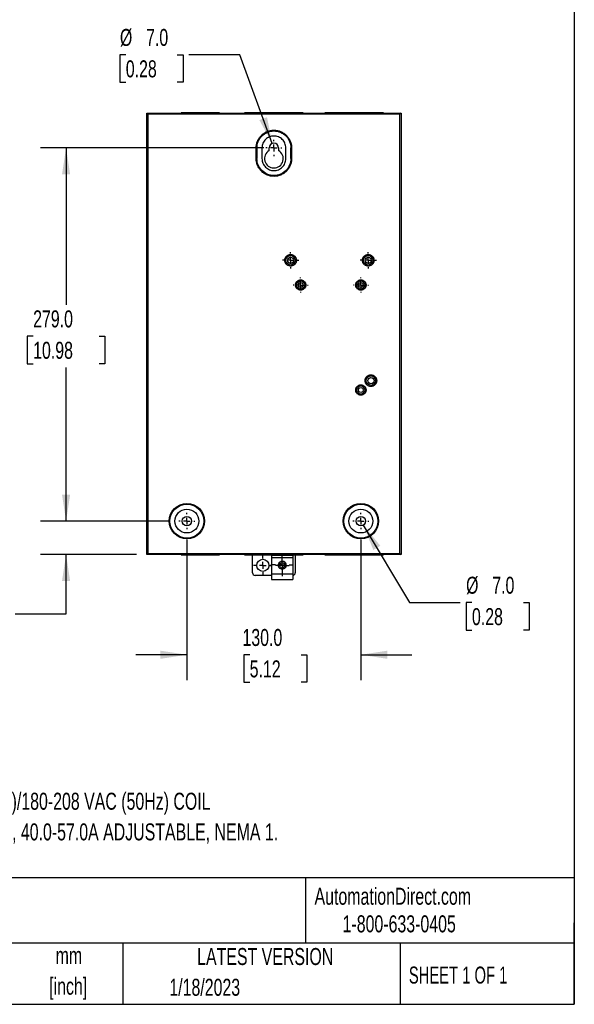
# Model space of a CAD drawing. Header units: millimetres. Extents: x 38 to 1638, y 38 to 1257.
# Tile 4 of 5: x 1224 to 1638, y 38 to 774. Entities that reach past the tile are written whole.
import ezdxf

# ---------------------------------------------------------------- set-up
doc = ezdxf.new("R2010")
doc.units = ezdxf.units.MM
doc.header["$LTSCALE"] = 6
doc.linetypes.add('CENTERX2', pattern=[20.32, 12.7, -2.54, 2.54, -2.54])
doc.layers.add('CENTER', color=40, linetype='CENTERX2')
doc.layers.add('DIMENSIONS', color=140, linetype='Continuous', lineweight=25)
doc.layers.add('TEXT', color=140, linetype='Continuous', lineweight=25)
doc.styles.add('SLDTEXTSTYLE0', font='TXT', dxfattribs={"width": 0.7})
doc.styles.add('SLDTEXTSTYLE1', font='TXT', dxfattribs={"width": 0.65})
doc.dimstyles.new('SLDDIMSTYLE0', dxfattribs={"dimtxt": 12.948047, "dimasz": 19.812, "dimexe": 0, "dimexo": 0.0625, "dimgap": 3.237012, "dimtad": 0, "dimtih": 1, "dimtoh": 1, "dimdec": 1, "dimrnd": 1e-09, "dimzin": 4, "dimdsep": 46, "dimtxsty": 'SLDTEXTSTYLE0', "dimsah": 1, "dimcen": 0.09, "dimadec": 0, "dimazin": 1, "dimtfac": 1, "dimtdec": 1, "dimtofl": 0, "dimtmove": 0, "dimatfit": 3, "dimfxl": 0, "dimfrac": 2, "dimtolj": 1, "dimtzin": 12, "dimarcsym": 0})
doc.dimstyles.new('SLDDIMSTYLE5', dxfattribs={"dimtxt": 12.948047, "dimasz": 19.812, "dimexe": 0, "dimexo": 0.0625, "dimgap": 3.237012, "dimtad": 0, "dimtih": 1, "dimtoh": 1, "dimdec": 1, "dimrnd": 1e-09, "dimzin": 4, "dimdsep": 46, "dimtxsty": 'SLDTEXTSTYLE0', "dimsah": 1, "dimcen": 0.09, "dimadec": 0, "dimazin": 1, "dimtfac": 1, "dimtdec": 1, "dimtmove": 0, "dimatfit": 0, "dimfxl": 0, "dimfrac": 2, "dimtolj": 1, "dimtzin": 12, "dimarcsym": 0})
doc.dimstyles.new('SLDDIMSTYLE6', dxfattribs={"dimtxt": 12.948047, "dimasz": 19.812, "dimexe": 0, "dimexo": 0.0625, "dimgap": 3.237012, "dimtad": 0, "dimtih": 1, "dimtoh": 1, "dimdec": 1, "dimrnd": 1e-09, "dimzin": 4, "dimdsep": 46, "dimtxsty": 'SLDTEXTSTYLE0', "dimsah": 1, "dimcen": 0, "dimadec": 0, "dimazin": 1, "dimtfac": 1, "dimtdec": 1, "dimtofl": 0, "dimtmove": 0, "dimatfit": 3, "dimfxl": 0, "dimfrac": 2, "dimtolj": 1, "dimtzin": 12, "dimarcsym": 0})
doc.dimstyles.new('SLDDIMSTYLE7', dxfattribs={"dimtxt": 12.948047, "dimasz": 19.812, "dimexe": 0, "dimexo": 0.0625, "dimgap": 3.237012, "dimtad": 0, "dimtih": 1, "dimtoh": 1, "dimdec": 1, "dimrnd": 1e-09, "dimzin": 4, "dimdsep": 46, "dimtxsty": 'SLDTEXTSTYLE0', "dimsah": 1, "dimcen": 0, "dimadec": 0, "dimazin": 1, "dimtfac": 1, "dimtdec": 1, "dimtofl": 0, "dimtmove": 0, "dimatfit": 3, "dimfxl": 0, "dimfrac": 2, "dimtolj": 1, "dimtzin": 12, "dimarcsym": 0})

# ---------------------------------------------------------------- blocks, each defined once
blk = doc.blocks.new('SW_NOTE_0')
at = {"layer": 'TEXT', "color": 0, "char_height": 12.7, "attachment_point": 1, "style": 'SLDTEXTSTYLE0'}
for s, insert in [('65A, 3-POLE, 208-240 VAC (60Hz)/180-208 VAC (50Hz) COIL', (5.56, 16.37)), ('VOLTAGE, THERMAL OVERLOAD, 40.0-57.0A ADJUSTABLE, NEMA 1.', (0, -6.56))]:
    blk.add_mtext(s, dxfattribs=dict(at, insert=insert))
blk = doc.blocks.new('SW_NOTE_0_1')
at = {"layer": 'TEXT', "color": 0, "char_height": 12.7, "attachment_point": 2, "style": 'SLDTEXTSTYLE0'}
for s, insert in [('mm', (17.07, 16.37)), ('[inch]', (16.56, -6.56))]:
    blk.add_mtext(s, dxfattribs=dict(at, insert=insert))
blk = doc.blocks.new('_D_7')
at = {"layer": 'DIMENSIONS'}
for p, q in [((1406.18, 678.42), (1239.45, 678.42)), ((1258.5, 678.42), (1258.5, 561.16)), ((1233.88, 537.68), (1229.53, 537.68)), ((1229.53, 537.68), (1229.53, 517.1)), ((1283.12, 537.68), (1287.47, 537.68)), ((1287.47, 537.68), (1287.47, 517.1)), ((1229.53, 517.1), (1233.88, 517.1)), ((1287.47, 517.1), (1283.12, 517.1)), ((1258.5, 399.42), (1258.5, 514.21)), ((1335.14, 399.42), (1239.45, 399.42))]:
    blk.add_line(p, q, dxfattribs=at)
for points in [[(1258.5, 678.42), (1255.45, 658.61), (1261.55, 658.61)], [(1258.5, 399.42), (1261.55, 419.23), (1255.45, 419.23)]]:
    blk.add_solid(points, dxfattribs=at)
at = {"layer": 'DIMENSIONS', "char_height": 12.7, "attachment_point": 1, "style": 'SLDTEXTSTYLE0'}
for s, insert in [('279.0', (1233.88, 556.95)), ('10.98', (1233.88, 533.48))]:
    blk.add_mtext(s, dxfattribs=dict(at, insert=insert))
blk = doc.blocks.new('_D_8')
at = {"layer": 'DIMENSIONS'}
for p, q in [((1258.5, 399.42), (1258.5, 437.52)), ((1335.14, 399.42), (1239.45, 399.42)), ((1311.18, 374.42), (1239.45, 374.42)), ((1258.5, 330.08), (1258.5, 374.42)), ((1158.57, 330.08), (1154.23, 330.08)), ((1154.23, 330.08), (1154.23, 309.5)), ((1197.05, 330.08), (1201.4, 330.08)), ((1201.4, 330.08), (1201.4, 309.5)), ((1220.4, 330.08), (1258.5, 330.08)), ((1154.23, 309.5), (1158.57, 309.5)), ((1201.4, 309.5), (1197.05, 309.5))]:
    blk.add_line(p, q, dxfattribs=at)
for points in [[(1258.5, 399.42), (1261.55, 419.23), (1255.45, 419.23)], [(1258.5, 374.42), (1255.45, 354.61), (1261.55, 354.61)]]:
    blk.add_solid(points, dxfattribs=at)
at = {"layer": 'DIMENSIONS', "char_height": 12.7, "attachment_point": 1, "style": 'SLDTEXTSTYLE0'}
for s, insert in [('25.0', (1158.57, 349.35)), ('0.98', (1158.57, 325.87))]:
    blk.add_mtext(s, dxfattribs=dict(at, insert=insert))
blk = doc.blocks.new('_D_9')
at = {"layer": 'DIMENSIONS'}
for p, q in [((1348.8, 385.76), (1348.8, 280.42)), ((1478.8, 385.76), (1478.8, 280.42)), ((1348.8, 299.47), (1310.7, 299.47)), ((1395.71, 299.47), (1391.36, 299.47)), ((1391.36, 299.47), (1391.36, 278.89)), ((1434.18, 299.47), (1438.53, 299.47)), ((1438.53, 299.47), (1438.53, 278.89)), ((1478.8, 299.47), (1516.9, 299.47)), ((1391.36, 278.89), (1395.71, 278.89)), ((1438.53, 278.89), (1434.18, 278.89))]:
    blk.add_line(p, q, dxfattribs=at)
for points in [[(1348.8, 299.47), (1328.99, 302.51), (1328.99, 296.42)], [(1478.8, 299.47), (1498.61, 296.42), (1498.61, 302.51)]]:
    blk.add_solid(points, dxfattribs=at)
at = {"layer": 'DIMENSIONS', "char_height": 12.7, "attachment_point": 1, "style": 'SLDTEXTSTYLE0'}
for s, insert in [('130.0', (1390.32, 318.74)), ('5.12', (1395.71, 295.26))]:
    blk.add_mtext(s, dxfattribs=dict(at, insert=insert))
blk = doc.blocks.new('_D_10')
at = {"layer": 'DIMENSIONS'}
for p, q in [((1480.59, 396.41), (1515.03, 338.54)), ((1515.03, 338.54), (1553.13, 338.54)), ((1561.82, 338.54), (1557.47, 338.54)), ((1557.47, 338.54), (1557.47, 317.96)), ((1600.3, 338.54), (1604.65, 338.54)), ((1604.65, 338.54), (1604.65, 317.96)), ((1557.47, 317.96), (1561.82, 317.96)), ((1604.65, 317.96), (1600.3, 317.96))]:
    blk.add_line(p, q, dxfattribs=at)
blk.add_solid([(1480.59, 396.41), (1488.1, 377.83), (1493.34, 380.94)], dxfattribs=at)
at = {"layer": 'DIMENSIONS', "char_height": 12.7, "attachment_point": 1, "style": 'SLDTEXTSTYLE0'}
for s, insert in [('%%c', (1557.43, 357.81)), ('7.0', (1576.98, 357.81)), ('0.28', (1561.82, 334.33))]:
    blk.add_mtext(s, dxfattribs=dict(at, insert=insert))
blk = doc.blocks.new('_D_11')
at = {"layer": 'DIMENSIONS'}
for p, q in [((1303.12, 748.13), (1298.77, 748.13)), ((1298.77, 748.13), (1298.77, 727.55)), ((1341.6, 748.13), (1345.95, 748.13)), ((1345.95, 748.13), (1345.95, 727.55)), ((1388.39, 748.13), (1350.29, 748.13)), ((1412.6, 681.71), (1388.39, 748.13)), ((1298.77, 727.55), (1303.12, 727.55)), ((1345.95, 727.55), (1341.6, 727.55))]:
    blk.add_line(p, q, dxfattribs=at)
blk.add_solid([(1412.6, 681.71), (1408.68, 701.36), (1402.95, 699.28)], dxfattribs=at)
at = {"layer": 'DIMENSIONS', "char_height": 12.7, "attachment_point": 1, "style": 'SLDTEXTSTYLE0'}
for s, insert in [('%%c', (1298.73, 767.4)), ('7.0', (1318.28, 767.4)), ('0.28', (1303.12, 743.92))]:
    blk.add_mtext(s, dxfattribs=dict(at, insert=insert))
blk = doc.blocks.new('SW_CENTERMARKSYMBOL_14')
at = {"layer": 'CENTER', "color": 0}
for p, q in [((-5.08, 0), (-6.065, 0)), ((0, 0), (-2.54, 0)), ((0, 5.08), (0, 6.065)), ((0, 0), (0, 2.54)), ((0, 0), (0, -2.54)), ((0, 0), (2.54, 0)), ((5.08, 0), (6.065, 0)), ((0, -5.08), (0, -6.065))]:
    blk.add_line(p, q, dxfattribs=at)
blk = doc.blocks.new('SW_CENTERMARKSYMBOL_15')
at = {"layer": 'CENTER', "color": 0}
for p, q in [((-5.08, 0), (-6.065, 0)), ((0, 0), (-2.54, 0)), ((0, 5.08), (0, 6.065)), ((0, 0), (0, 2.54)), ((0, 0), (0, -2.54)), ((0, 0), (2.54, 0)), ((5.08, 0), (6.065, 0)), ((0, -5.08), (0, -6.065))]:
    blk.add_line(p, q, dxfattribs=at)
blk = doc.blocks.new('SW_CENTERMARKSYMBOL_16')
at = {"layer": 'CENTER', "color": 0}
for p, q in [((-5.08, 0), (-5.59, 0)), ((0, 0), (-2.54, 0)), ((0, 5.08), (0, 5.59)), ((0, 0), (0, 2.54)), ((0, 0), (0, -2.54)), ((0, 0), (2.54, 0)), ((5.08, 0), (5.59, 0)), ((0, -5.08), (0, -5.59))]:
    blk.add_line(p, q, dxfattribs=at)
blk = doc.blocks.new('SW_CENTERMARKSYMBOL_17')
at = {"layer": 'CENTER', "color": 0}
for p, q in [((-5.08, 0), (-5.59, 0)), ((0, 0), (-2.54, 0)), ((0, 5.08), (0, 5.59)), ((0, 0), (0, 2.54)), ((0, 0), (0, -2.54)), ((0, 0), (2.54, 0)), ((5.08, 0), (5.59, 0)), ((0, -5.08), (0, -5.59))]:
    blk.add_line(p, q, dxfattribs=at)
blk = doc.blocks.new('SW_CENTERMARKSYMBOL_18')
at = {"layer": 'CENTER', "color": 0}
for p, q in [((-5.08, 0), (-6.04, 0)), ((0, 0), (-2.54, 0)), ((0, 5.08), (0, 6.04)), ((0, 0), (0, 2.54)), ((0, 0), (0, -2.54)), ((0, 0), (2.54, 0)), ((5.08, 0), (6.04, 0)), ((0, -5.08), (0, -6.04))]:
    blk.add_line(p, q, dxfattribs=at)
blk = doc.blocks.new('SW_CENTERMARKSYMBOL_19')
at = {"layer": 'CENTER', "color": 0}
for p, q in [((-5.08, 0), (-6.04, 0)), ((0, 0), (-2.54, 0)), ((0, 5.08), (0, 6.04)), ((0, 0), (0, 2.54)), ((0, 0), (0, -2.54)), ((0, 0), (2.54, 0)), ((5.08, 0), (6.04, 0)), ((0, -5.08), (0, -6.04))]:
    blk.add_line(p, q, dxfattribs=at)
blk = doc.blocks.new('SW_CENTERMARKSYMBOL_20')
at = {"layer": 'CENTER', "color": 0}
for p, q in [((-2.54, 0), (-5.04, 0)), ((0, 0), (-2.54, 0)), ((0, 2.54), (0, 5.04)), ((0, 0), (0, 2.54)), ((0, 0), (0, -2.54)), ((0, 0), (2.54, 0)), ((2.54, 0), (5.04, 0)), ((0, -2.54), (0, -5.04))]:
    blk.add_line(p, q, dxfattribs=at)
blk = doc.blocks.new('SW_CENTERMARKSYMBOL_21')
at = {"layer": 'CENTER', "color": 0}
for p, q in [((0, 5.08), (0, 8.49)), ((-5.08, 0), (-8.49, 0)), ((0, 0), (-2.54, 0)), ((0, 0), (0, 2.54)), ((0, 0), (0, -2.54)), ((0, 0), (2.54, 0)), ((5.08, 0), (8.49, 0)), ((0, -5.08), (0, -8.49))]:
    blk.add_line(p, q, dxfattribs=at)
blk = doc.blocks.new('SW_CENTERMARKSYMBOL_22')
at = {"layer": 'CENTER', "color": 0}
for p, q in [((-5.08, 0), (-7.04, 0)), ((0, 0), (-2.54, 0)), ((0, 5.08), (0, 7.04)), ((0, 0), (0, 2.54)), ((0, 0), (0, -2.54)), ((0, 0), (2.54, 0)), ((5.08, 0), (7.04, 0)), ((0, -5.08), (0, -7.04))]:
    blk.add_line(p, q, dxfattribs=at)
blk = doc.blocks.new('SW_CENTERMARKSYMBOL_23')
at = {"layer": 'CENTER', "color": 0}
for p, q in [((-5.08, 0), (-6.04, 0)), ((0, 0), (-2.54, 0)), ((0, 5.08), (0, 6.04)), ((0, 0), (0, 2.54)), ((0, 0), (0, -2.54)), ((0, 0), (2.54, 0)), ((5.08, 0), (6.04, 0)), ((0, -5.08), (0, -6.04))]:
    blk.add_line(p, q, dxfattribs=at)

msp = doc.modelspace()

# ---------------------------------------------------------------- linework, layer by layer
for p, q in [((1318.8, 704.42), (1508.8, 704.42)), ((1319.6, 703.62), (1318.8, 704.42)), ((1318.8, 374.42), (1318.8, 704.42)), ((1319.6, 703.62), (1319.6, 375.22)), ((1508, 703.62), (1319.6, 703.62)), ((1344.55, 704.72), (1344.55, 704.42)), ((1373.05, 704.72), (1344.55, 704.72)), ((1373.05, 704.42), (1373.05, 704.72)), ((1391.8, 704.72), (1391.8, 704.42)), ((1435.8, 704.72), (1391.8, 704.72)), ((1435.8, 704.42), (1435.8, 704.72)), ((1451.8, 704.72), (1451.8, 704.42)), ((1495.8, 704.72), (1451.8, 704.72)), ((1495.8, 704.42), (1495.8, 704.72)), ((1508.8, 704.42), (1508, 703.62)), ((1508, 375.22), (1508, 703.62)), ((1508.8, 704.42), (1508.8, 374.42)), ((1400.56, 678.42), (1401.12, 678.42)), ((1400.56, 670.42), (1400.56, 678.42)), ((1401.12, 678.42), (1401.12, 670.42)), ((1404.89, 678.42), (1404.89, 670.42)), ((1410.3, 676.48), (1410.3, 678.42)), ((1417.3, 678.42), (1417.3, 676.48)), ((1422.71, 670.42), (1422.71, 678.42)), ((1426.48, 670.42), (1426.48, 678.42)), ((1427.04, 678.42), (1426.48, 678.42)), ((1427.04, 678.42), (1427.04, 670.42)), ((1318.8, 676.43), (1318.5, 676.43)), ((1318.5, 676.43), (1318.5, 632.4)), ((1400.56, 670.42), (1401.12, 670.42)), ((1426.48, 670.42), (1427.04, 670.42)), ((1509.1, 676.42), (1508.8, 676.42)), ((1509.1, 632.42), (1509.1, 676.42)), ((1318.5, 632.4), (1318.8, 632.4)), ((1508.8, 632.42), (1509.1, 632.42)), ((1509.1, 618.67), (1508.8, 618.67)), ((1509.1, 590.17), (1509.1, 618.67)), ((1508.8, 590.17), (1509.1, 590.17)), ((1318.8, 558.7), (1318.5, 558.7)), ((1318.5, 558.7), (1318.5, 530.14)), ((1318.5, 530.14), (1318.8, 530.14)), ((1318.8, 491.43), (1318.5, 491.43)), ((1318.5, 491.43), (1318.5, 447.4)), ((1509.1, 488.67), (1508.8, 488.67)), ((1509.1, 460.17), (1509.1, 488.67)), ((1508.8, 460.17), (1509.1, 460.17)), ((1318.5, 447.4), (1318.8, 447.4)), ((1509.1, 446.42), (1508.8, 446.42)), ((1509.1, 402.42), (1509.1, 446.42)), ((1508.8, 402.42), (1509.1, 402.42)), ((1319.6, 375.22), (1318.8, 374.42)), ((1508.8, 374.42), (1318.8, 374.42)), ((1319.6, 375.22), (1508, 375.22)), ((1344.55, 374.42), (1344.55, 374.12)), ((1344.55, 374.12), (1373.05, 374.12)), ((1373.05, 374.12), (1373.05, 374.42)), ((1391.8, 374.42), (1391.8, 374.12)), ((1391.8, 374.12), (1435.8, 374.12)), ((1397.8, 360.82), (1397.8, 374.12)), ((1428, 373.62), (1412.1, 373.62)), ((1412.1, 373.62), (1412.1, 371.95)), ((1428, 371.95), (1412.1, 371.95)), ((1412.1, 371.95), (1412.1, 359.69)), ((1428, 373.62), (1428, 371.95)), ((1428, 371.95), (1428, 359.69)), ((1429.8, 374.12), (1429.8, 360.82)), ((1435.8, 374.12), (1435.8, 374.42)), ((1451.8, 374.42), (1451.8, 374.12)), ((1451.8, 374.12), (1495.8, 374.12)), ((1495.8, 374.12), (1495.8, 374.42)), ((1508, 375.22), (1508.8, 374.42)), ((1412.1, 358.82), (1399.8, 358.82)), ((1412.1, 359.69), (1412.1, 355.72)), ((1428, 359.69), (1412.1, 359.69)), ((1412.1, 355.72), (1428, 355.72)), ((1428, 359.69), (1428, 355.72))]:
    msp.add_line(p, q)
for centre, radius in [((1426.3, 594.42), 3.53), ((1426.3, 594.42), 2.33), ((1484.3, 594.42), 3.53), ((1484.3, 594.42), 2.33), ((1433.8, 575.92), 3.05), ((1433.8, 575.92), 1.85), ((1478.8, 575.92), 3.05), ((1478.8, 575.92), 1.85), ((1486.3, 504.42), 3.53), ((1486.3, 504.42), 2.33), ((1478.8, 497.42), 3.05), ((1478.8, 497.42), 1.85), ((1348.8, 399.42), 13.24), ((1478.8, 399.42), 13.24), ((1348.8, 399.42), 12.68), ((1348.8, 399.42), 8.91), ((1478.8, 399.42), 12.68), ((1478.8, 399.42), 8.91), ((1348.8, 399.42), 3.5), ((1478.8, 399.42), 3.5), ((1405.55, 366.32), 4.5), ((1420.05, 366.32), 2)]:
    msp.add_circle(centre, radius)
for centre, radius, start, end in [((1413.8, 678.42), 3.5, 0, 180), ((1413.8, 670.42), 7, 120, 60), ((1420.05, 366.32), 2.99, 100.87352, 211.81779), ((1420.05, 366.32), 2.99, 328.18221, 100.87352), ((1399.8, 360.82), 2, 180, 270), ((1427.8, 360.82), 2, 275.73917, 0)]:
    msp.add_arc(centre, radius, start, end)
msp.add_ellipse((1420.05, 367.19), major_axis=(0, 3.59), ratio=0.970223, start_param=2.321704, end_param=3.961481)
for points, knots in [([(1400.56, 678.42), (1400.56, 678.54), (1400.56, 678.79), (1400.57, 679.16), (1400.6, 679.53), (1400.64, 679.9), (1400.68, 680.27), (1400.74, 680.63), (1400.86, 681.31), (1401.11, 682.27), (1401.54, 683.49), (1402.1, 684.67), (1402.99, 686.16), (1404.37, 687.84), (1406.39, 689.5), (1408.69, 690.73), (1411.19, 691.49), (1413.79, 691.75), (1416.39, 691.49), (1418.89, 690.74), (1421.2, 689.5), (1423.22, 687.85), (1424.6, 686.17), (1425.49, 684.68), (1426.05, 683.5), (1426.49, 682.28), (1426.75, 681.23), (1426.9, 680.37), (1426.98, 679.72), (1427.03, 679.07), (1427.04, 678.64), (1427.04, 678.42)], [0, 0, 0, 0, 0.008922, 0.017836, 0.026748, 0.035665, 0.044595, 0.053544, 0.06252, 0.0939, 0.12519, 0.156297, 0.187531, 0.250152, 0.312447, 0.374963, 0.437452, 0.499767, 0.562381, 0.624642, 0.687247, 0.749644, 0.812089, 0.843453, 0.874742, 0.905843, 0.937083, 0.952864, 0.968584, 0.984283, 1, 1, 1, 1]), ([(1427.04, 670.42), (1427.04, 670.29), (1427.04, 670.05), (1427.02, 669.68), (1427, 669.31), (1426.96, 668.94), (1426.91, 668.57), (1426.86, 668.2), (1426.73, 667.53), (1426.49, 666.57), (1426.05, 665.34), (1425.5, 664.17), (1424.61, 662.68), (1423.23, 660.99), (1421.21, 659.34), (1418.9, 658.1), (1416.4, 657.35), (1413.8, 657.09), (1411.21, 657.35), (1408.7, 658.1), (1406.4, 659.33), (1404.38, 660.99), (1403, 662.67), (1402.1, 664.16), (1401.55, 665.33), (1401.11, 666.56), (1400.85, 667.61), (1400.7, 668.46), (1400.62, 669.11), (1400.56, 669.76), (1400.56, 670.2), (1400.56, 670.42)], [0, 0, 0, 0, 0.008922, 0.017835, 0.026747, 0.035665, 0.044595, 0.053544, 0.06252, 0.0939, 0.12519, 0.156297, 0.187531, 0.250152, 0.312447, 0.374963, 0.437452, 0.499767, 0.562381, 0.624642, 0.687247, 0.749644, 0.812089, 0.843453, 0.874742, 0.905842, 0.937083, 0.952864, 0.968584, 0.984284, 1, 1, 1, 1]), ([(1421.97, 594.42), (1421.97, 594.49), (1421.98, 594.62), (1421.99, 594.83), (1422.02, 595.03), (1422.05, 595.23), (1422.09, 595.43), (1422.14, 595.62), (1422.21, 595.82), (1422.3, 596.08), (1422.45, 596.41), (1422.67, 596.79), (1422.94, 597.15), (1423.33, 597.59), (1423.91, 598.06), (1424.68, 598.46), (1425.48, 598.69), (1426.3, 598.77), (1427.11, 598.69), (1427.92, 598.46), (1428.69, 598.06), (1429.26, 597.59), (1429.66, 597.15), (1429.92, 596.79), (1430.15, 596.41), (1430.32, 596.02), (1430.46, 595.63), (1430.55, 595.23), (1430.61, 594.83), (1430.62, 594.55), (1430.62, 594.42)], [0, 0, 0, 0, 0.015122, 0.030146, 0.045105, 0.060032, 0.074962, 0.089927, 0.104962, 0.1201, 0.15224, 0.184454, 0.217276, 0.250176, 0.315811, 0.380082, 0.440009, 0.500016, 0.559945, 0.61995, 0.684221, 0.749855, 0.782677, 0.815578, 0.847714, 0.879931, 0.910068, 0.939945, 0.969832, 1, 1, 1, 1]), ([(1479.97, 594.42), (1479.97, 594.49), (1479.98, 594.62), (1479.99, 594.83), (1480.02, 595.03), (1480.05, 595.23), (1480.09, 595.43), (1480.14, 595.62), (1480.21, 595.82), (1480.3, 596.08), (1480.45, 596.41), (1480.67, 596.79), (1480.94, 597.15), (1481.33, 597.59), (1481.91, 598.06), (1482.68, 598.46), (1483.48, 598.69), (1484.3, 598.77), (1485.11, 598.69), (1485.92, 598.46), (1486.69, 598.06), (1487.26, 597.59), (1487.66, 597.15), (1487.92, 596.79), (1488.15, 596.41), (1488.32, 596.02), (1488.46, 595.63), (1488.55, 595.23), (1488.61, 594.83), (1488.62, 594.55), (1488.62, 594.42)], [0, 0, 0, 0, 0.015122, 0.030146, 0.045105, 0.060032, 0.074962, 0.089927, 0.104962, 0.1201, 0.15224, 0.184454, 0.217276, 0.250176, 0.315811, 0.380082, 0.440009, 0.500016, 0.559945, 0.61995, 0.684221, 0.749855, 0.782677, 0.815578, 0.847714, 0.879931, 0.910068, 0.939945, 0.969832, 1, 1, 1, 1]), ([(1430.62, 594.42), (1430.62, 594.35), (1430.62, 594.21), (1430.61, 594.01), (1430.58, 593.81), (1430.55, 593.61), (1430.51, 593.41), (1430.45, 593.21), (1430.39, 593.02), (1430.3, 592.75), (1430.15, 592.43), (1429.92, 592.04), (1429.66, 591.69), (1429.26, 591.24), (1428.69, 590.78), (1427.92, 590.38), (1427.11, 590.14), (1426.3, 590.07), (1425.48, 590.14), (1424.68, 590.38), (1423.91, 590.78), (1423.33, 591.24), (1422.94, 591.69), (1422.67, 592.04), (1422.45, 592.42), (1422.27, 592.81), (1422.14, 593.21), (1422.04, 593.61), (1421.98, 594.01), (1421.98, 594.28), (1421.97, 594.42)], [0, 0, 0, 0, 0.015122, 0.030146, 0.045105, 0.060032, 0.074962, 0.089927, 0.104962, 0.1201, 0.15224, 0.184454, 0.217276, 0.250176, 0.315811, 0.380082, 0.440009, 0.500016, 0.559945, 0.61995, 0.684221, 0.749855, 0.782677, 0.815578, 0.847714, 0.879931, 0.910068, 0.939945, 0.969832, 1, 1, 1, 1]), ([(1488.62, 594.42), (1488.62, 594.35), (1488.62, 594.21), (1488.61, 594.01), (1488.58, 593.81), (1488.55, 593.61), (1488.51, 593.41), (1488.45, 593.21), (1488.39, 593.02), (1488.3, 592.75), (1488.15, 592.43), (1487.92, 592.04), (1487.66, 591.69), (1487.26, 591.24), (1486.69, 590.78), (1485.92, 590.38), (1485.11, 590.14), (1484.3, 590.07), (1483.48, 590.14), (1482.68, 590.38), (1481.91, 590.78), (1481.33, 591.24), (1480.94, 591.69), (1480.67, 592.04), (1480.45, 592.42), (1480.27, 592.81), (1480.14, 593.21), (1480.04, 593.61), (1479.98, 594.01), (1479.98, 594.28), (1479.97, 594.42)], [0, 0, 0, 0, 0.0151224, 0.0301464, 0.0451051, 0.0600323, 0.0749616, 0.0899271, 0.1049622, 0.1201002, 0.15224, 0.1844536, 0.2172761, 0.2501763, 0.315811, 0.3800819, 0.4400086, 0.5000158, 0.5599453, 0.6199497, 0.6842205, 0.7498553, 0.7826773, 0.815578, 0.8477144, 0.8799314, 0.9100683, 0.9399451, 0.9698322, 1, 1, 1, 1]), ([(1429.95, 575.92), (1429.95, 575.99), (1429.95, 576.13), (1429.97, 576.33), (1430, 576.54), (1430.04, 576.74), (1430.09, 576.94), (1430.15, 577.14), (1430.24, 577.39), (1430.37, 577.69), (1430.57, 578.03), (1430.81, 578.35), (1431.16, 578.74), (1431.67, 579.16), (1432.36, 579.51), (1433.07, 579.72), (1433.8, 579.79), (1434.52, 579.72), (1435.24, 579.51), (1435.92, 579.16), (1436.44, 578.74), (1436.79, 578.35), (1437.03, 578.03), (1437.22, 577.69), (1437.38, 577.35), (1437.5, 576.99), (1437.59, 576.64), (1437.64, 576.28), (1437.65, 576.04), (1437.65, 575.92)], [0, 0, 0, 0, 0.017272, 0.034423, 0.051501, 0.068557, 0.085642, 0.102805, 0.120097, 0.152232, 0.184451, 0.217269, 0.250174, 0.315809, 0.38008, 0.440002, 0.500014, 0.559939, 0.619948, 0.684219, 0.749854, 0.782672, 0.815577, 0.847709, 0.879931, 0.910066, 0.939942, 0.96983, 1, 1, 1, 1]), ([(1437.65, 575.92), (1437.65, 575.85), (1437.65, 575.71), (1437.63, 575.5), (1437.6, 575.3), (1437.56, 575.1), (1437.51, 574.89), (1437.45, 574.7), (1437.36, 574.44), (1437.22, 574.14), (1437.03, 573.81), (1436.79, 573.49), (1436.44, 573.09), (1435.92, 572.68), (1435.24, 572.32), (1434.52, 572.11), (1433.8, 572.05), (1433.07, 572.11), (1432.36, 572.32), (1431.67, 572.68), (1431.16, 573.09), (1430.81, 573.49), (1430.57, 573.8), (1430.37, 574.14), (1430.22, 574.49), (1430.1, 574.84), (1430.01, 575.2), (1429.96, 575.55), (1429.95, 575.8), (1429.95, 575.92)], [0, 0, 0, 0, 0.017272, 0.034423, 0.051501, 0.068557, 0.085642, 0.102805, 0.120097, 0.152232, 0.184451, 0.217269, 0.250174, 0.315809, 0.38008, 0.440002, 0.500014, 0.559939, 0.619948, 0.684219, 0.749854, 0.782672, 0.815577, 0.847709, 0.879931, 0.910066, 0.939942, 0.96983, 1, 1, 1, 1]), ([(1474.95, 575.92), (1474.95, 575.99), (1474.95, 576.13), (1474.97, 576.33), (1475, 576.54), (1475.04, 576.74), (1475.09, 576.94), (1475.15, 577.14), (1475.24, 577.39), (1475.37, 577.69), (1475.57, 578.03), (1475.81, 578.35), (1476.16, 578.74), (1476.67, 579.16), (1477.36, 579.51), (1478.07, 579.72), (1478.8, 579.79), (1479.52, 579.72), (1480.24, 579.51), (1480.92, 579.16), (1481.44, 578.74), (1481.79, 578.35), (1482.03, 578.03), (1482.22, 577.69), (1482.38, 577.35), (1482.5, 576.99), (1482.59, 576.64), (1482.64, 576.28), (1482.65, 576.04), (1482.65, 575.92)], [0, 0, 0, 0, 0.017272, 0.034423, 0.051501, 0.068557, 0.085642, 0.102805, 0.120097, 0.152232, 0.184451, 0.217269, 0.250174, 0.315809, 0.38008, 0.440002, 0.500014, 0.559939, 0.619948, 0.684219, 0.749854, 0.782672, 0.815577, 0.847709, 0.879931, 0.910066, 0.939942, 0.96983, 1, 1, 1, 1]), ([(1482.65, 575.92), (1482.65, 575.85), (1482.65, 575.71), (1482.63, 575.5), (1482.6, 575.3), (1482.56, 575.1), (1482.51, 574.89), (1482.45, 574.7), (1482.36, 574.44), (1482.22, 574.14), (1482.03, 573.81), (1481.79, 573.49), (1481.44, 573.09), (1480.92, 572.68), (1480.24, 572.32), (1479.52, 572.11), (1478.8, 572.05), (1478.07, 572.11), (1477.36, 572.32), (1476.67, 572.68), (1476.16, 573.09), (1475.81, 573.49), (1475.57, 573.8), (1475.37, 574.14), (1475.22, 574.49), (1475.1, 574.84), (1475.01, 575.2), (1474.96, 575.55), (1474.95, 575.8), (1474.95, 575.92)], [0, 0, 0, 0, 0.017272, 0.034423, 0.051501, 0.068557, 0.085642, 0.102805, 0.120097, 0.152232, 0.184451, 0.217269, 0.250174, 0.315809, 0.38008, 0.440002, 0.500014, 0.559939, 0.619948, 0.684219, 0.749854, 0.782672, 0.815577, 0.847709, 0.879931, 0.910066, 0.939942, 0.96983, 1, 1, 1, 1]), ([(1481.97, 504.42), (1481.97, 504.49), (1481.98, 504.62), (1481.99, 504.83), (1482.02, 505.03), (1482.05, 505.23), (1482.09, 505.43), (1482.14, 505.62), (1482.21, 505.82), (1482.3, 506.08), (1482.45, 506.41), (1482.67, 506.79), (1482.94, 507.15), (1483.33, 507.59), (1483.91, 508.06), (1484.68, 508.46), (1485.48, 508.69), (1486.3, 508.77), (1487.11, 508.69), (1487.92, 508.46), (1488.69, 508.06), (1489.26, 507.59), (1489.66, 507.15), (1489.92, 506.79), (1490.15, 506.41), (1490.32, 506.02), (1490.46, 505.63), (1490.55, 505.23), (1490.61, 504.83), (1490.62, 504.55), (1490.62, 504.42)], [0, 0, 0, 0, 0.015122, 0.030146, 0.045105, 0.060032, 0.074962, 0.089927, 0.104962, 0.1201, 0.15224, 0.184454, 0.217276, 0.250176, 0.315811, 0.380082, 0.440009, 0.500016, 0.559945, 0.61995, 0.684221, 0.749855, 0.782677, 0.815578, 0.847714, 0.879931, 0.910068, 0.939945, 0.969832, 1, 1, 1, 1]), ([(1474.95, 497.42), (1474.95, 497.49), (1474.95, 497.63), (1474.97, 497.83), (1475, 498.04), (1475.04, 498.24), (1475.09, 498.44), (1475.15, 498.64), (1475.24, 498.89), (1475.37, 499.19), (1475.57, 499.53), (1475.81, 499.85), (1476.16, 500.24), (1476.67, 500.66), (1477.36, 501.01), (1478.07, 501.22), (1478.8, 501.29), (1479.52, 501.22), (1480.24, 501.01), (1480.92, 500.66), (1481.44, 500.24), (1481.79, 499.85), (1482.03, 499.53), (1482.22, 499.19), (1482.38, 498.85), (1482.5, 498.49), (1482.59, 498.14), (1482.64, 497.78), (1482.65, 497.54), (1482.65, 497.42)], [0, 0, 0, 0, 0.017272, 0.034423, 0.051501, 0.068557, 0.085642, 0.102805, 0.120097, 0.152232, 0.184451, 0.217269, 0.250174, 0.315809, 0.38008, 0.440002, 0.500014, 0.559939, 0.619948, 0.684219, 0.749854, 0.782672, 0.815577, 0.847709, 0.879931, 0.910066, 0.939942, 0.96983, 1, 1, 1, 1]), ([(1490.62, 504.42), (1490.62, 504.35), (1490.62, 504.21), (1490.61, 504.01), (1490.58, 503.81), (1490.55, 503.61), (1490.51, 503.41), (1490.45, 503.21), (1490.39, 503.02), (1490.3, 502.75), (1490.15, 502.43), (1489.92, 502.04), (1489.66, 501.69), (1489.26, 501.24), (1488.69, 500.78), (1487.92, 500.38), (1487.11, 500.14), (1486.3, 500.07), (1485.48, 500.14), (1484.68, 500.38), (1483.91, 500.78), (1483.33, 501.24), (1482.94, 501.69), (1482.67, 502.04), (1482.45, 502.42), (1482.27, 502.81), (1482.14, 503.21), (1482.04, 503.61), (1481.98, 504.01), (1481.98, 504.28), (1481.97, 504.42)], [0, 0, 0, 0, 0.015122, 0.030146, 0.045105, 0.060032, 0.074962, 0.089927, 0.104962, 0.1201, 0.15224, 0.184454, 0.217276, 0.250176, 0.315811, 0.380082, 0.440009, 0.500016, 0.559945, 0.61995, 0.684221, 0.749855, 0.782677, 0.815578, 0.847714, 0.879931, 0.910068, 0.939945, 0.969832, 1, 1, 1, 1]), ([(1482.65, 497.42), (1482.65, 497.35), (1482.65, 497.21), (1482.63, 497), (1482.6, 496.8), (1482.56, 496.6), (1482.51, 496.39), (1482.45, 496.2), (1482.36, 495.94), (1482.22, 495.64), (1482.03, 495.31), (1481.79, 494.99), (1481.44, 494.59), (1480.92, 494.18), (1480.24, 493.82), (1479.52, 493.61), (1478.8, 493.55), (1478.07, 493.61), (1477.36, 493.82), (1476.67, 494.18), (1476.16, 494.59), (1475.81, 494.99), (1475.57, 495.3), (1475.37, 495.64), (1475.22, 495.99), (1475.1, 496.34), (1475.01, 496.7), (1474.96, 497.05), (1474.95, 497.3), (1474.95, 497.42)], [0, 0, 0, 0, 0.017272, 0.034423, 0.051501, 0.068557, 0.085642, 0.102805, 0.120097, 0.152232, 0.184451, 0.217269, 0.250174, 0.315809, 0.38008, 0.440002, 0.500014, 0.559939, 0.619948, 0.684219, 0.749854, 0.782672, 0.815577, 0.847709, 0.879931, 0.910066, 0.939942, 0.96983, 1, 1, 1, 1]), ([(1419.48, 369.3), (1419.22, 369.25), (1418.94, 369.17), (1418.36, 368.86), (1418.05, 368.64), (1417.64, 368.18), (1417.51, 368), (1417.29, 367.61), (1417.19, 367.39), (1417.06, 366.92), (1417.02, 366.67), (1417, 366.16), (1417.03, 365.91), (1417.08, 365.65)], [0, 0, 0, 0, 0.25, 0.25, 0.5, 0.5, 0.625, 0.625, 0.75, 0.75, 0.875, 0.875, 1, 1, 1, 1]), ([(1423.02, 365.65), (1423.08, 365.94), (1423.1, 366.25), (1423.06, 366.85), (1422.99, 367.16), (1422.76, 367.72), (1422.61, 367.98), (1422.25, 368.43), (1422.05, 368.62), (1421.62, 368.94), (1421.39, 369.05), (1420.96, 369.23), (1420.74, 369.28), (1420.13, 369.38), (1419.78, 369.36), (1419.48, 369.3)], [0, 0, 0, 0, 0.125, 0.125, 0.25, 0.25, 0.375, 0.375, 0.5, 0.5, 0.625, 0.625, 0.75, 0.75, 1, 1, 1, 1])]:
    msp.add_open_spline(points, degree=3, knots=knots)
for points in [[(1401.12, 678.42), (1401.12, 680.03), (1401.74, 683.28), (1404.5, 687.52), (1408.74, 690.41), (1413.8, 691.44), (1418.86, 690.41), (1423.1, 687.52), (1425.86, 683.28), (1426.48, 680.03), (1426.48, 678.42)], [(1422.71, 678.42), (1422.71, 679.63), (1422.21, 682.01), (1420.19, 684.95), (1417.24, 686.88), (1413.8, 687.55), (1410.36, 686.88), (1407.41, 684.95), (1405.38, 682.01), (1404.89, 679.63), (1404.89, 678.42)], [(1426.48, 670.42), (1426.48, 668.81), (1425.86, 665.56), (1423.1, 661.32), (1418.86, 658.42), (1413.8, 657.4), (1408.74, 658.42), (1404.5, 661.32), (1401.74, 665.56), (1401.12, 668.81), (1401.12, 670.42)], [(1404.89, 670.42), (1404.89, 669.21), (1405.38, 666.83), (1407.41, 663.88), (1410.36, 661.95), (1413.8, 661.28), (1417.24, 661.95), (1420.19, 663.88), (1422.21, 666.83), (1422.71, 669.21), (1422.71, 670.42)], [(1419.48, 369.26), (1419.48, 369.29), (1419.48, 369.3), (1419.48, 369.3)], [(1417.08, 365.65), (1417.16, 365.32), (1417.3, 365.01), (1417.51, 364.74)], [(1422.59, 364.74), (1422.8, 365.01), (1422.94, 365.32), (1423.02, 365.65)]]:
    msp.add_open_spline(points, degree=3)
at = {"layer": 'TEXT'}
for p, q in [((1638.3, 1257.3), (1638.3, 38.1)), ((1638.3, 132.76), (38.1, 132.76)), ((1437.45, 132.76), (1437.45, 83.82)), ((1638.3, 38.1), (1638.3, 99.06)), ((1638.3, 83.82), (38.1, 83.82)), ((1300.87, 83.82), (1300.87, 38.1)), ((1508.09, 83.82), (1508.09, 38.1)), ((38.1, 38.1), (1638.3, 38.1))]:
    msp.add_line(p, q, dxfattribs=at)

# ---------------------------------------------------------------- block references
at = {"layer": 'CENTER'}
for name, p in [('SW_CENTERMARKSYMBOL_23', (1413.8, 678.42)), ('SW_CENTERMARKSYMBOL_15', (1426.3, 594.42)), ('SW_CENTERMARKSYMBOL_14', (1484.3, 594.42)), ('SW_CENTERMARKSYMBOL_16', (1433.8, 575.92)), ('SW_CENTERMARKSYMBOL_17', (1478.8, 575.92)), ('SW_CENTERMARKSYMBOL_18', (1348.8, 399.42)), ('SW_CENTERMARKSYMBOL_19', (1478.8, 399.42)), ('SW_CENTERMARKSYMBOL_22', (1405.55, 366.32)), ('SW_CENTERMARKSYMBOL_21', (1420.05, 366.62)), ('SW_CENTERMARKSYMBOL_20', (1420.05, 366.32))]:
    msp.add_blockref(name, p, dxfattribs=at)
at = {"layer": 'TEXT'}
for name, p in [('SW_NOTE_0', (1029.18, 179.93)), ('SW_NOTE_0_1', (1243.53, 64.54))]:
    msp.add_blockref(name, p, dxfattribs=at)

# ---------------------------------------------------------------- texts
at = {"layer": 'TEXT', "char_height": 12.7}
for s, insert, attachment_point, style in [('AutomationDirect.com', (1444.17, 125.26), 1, 'SLDTEXTSTYLE0'), ('1-800-633-0405', (1465.15, 104.62), 1, 'SLDTEXTSTYLE0'), ('LATEST VERSION', (1407.31, 80.18), 2, 'SLDTEXTSTYLE0'), ('SHEET 1 OF 1', (1514.65, 66.31), 1, 'SLDTEXTSTYLE1'), ('1/18/2023', (1335.68, 57.19), 1, 'SLDTEXTSTYLE0')]:
    msp.add_mtext(s, dxfattribs=dict(at, insert=insert, attachment_point=attachment_point, style=style))

# ---------------------------------------------------------------- dimensions: what is measured, and where the dimension line sits
at = {"layer": 'DIMENSIONS'}
for p1, p2, dimstyle, picture, middle in [((1415, 675.13), (1412.6, 681.71), 'SLDDIMSTYLE7', '_D_11', (1322.36, 748.13)), ((1477.01, 402.43), (1480.59, 396.41), 'SLDDIMSTYLE6', '_D_10', (1581.06, 338.54))]:
    dim = msp.add_diameter_dim_2p(p1=p1, p2=p2, dimstyle=dimstyle, dxfattribs=at)
    dim.commit()
    dim.dimension.update_dxf_attribs({"geometry": picture, "text_midpoint": middle, "dimtype": 163})
for base, p1, p2, dimstyle, picture, middle in [((1258.5, 399.42), (1413.8, 678.42), (1342.76, 399.42), 'SLDDIMSTYLE0', '_D_7', (1258.5, 537.68)), ((1258.5, 374.42), (1342.76, 399.42), (1318.8, 374.42), 'SLDDIMSTYLE5', '_D_8', (1258.5, 330.08))]:
    dim = msp.add_linear_dim(base=base, p1=p1, p2=p2, angle=90, dimstyle=dimstyle, dxfattribs=at)
    dim.commit()
    dim.dimension.update_dxf_attribs({"geometry": picture, "text_midpoint": middle, "dimtype": 160})
dim = msp.add_linear_dim(base=(1478.8, 299.47), p1=(1348.8, 393.38), p2=(1478.8, 393.38), dimstyle='SLDDIMSTYLE5', dxfattribs=at)
dim.commit()
dim.dimension.update_dxf_attribs({"geometry": '_D_9', "text_midpoint": (1414.94, 299.47), "dimtype": 160})

doc.saveas('drawing.dxf')
